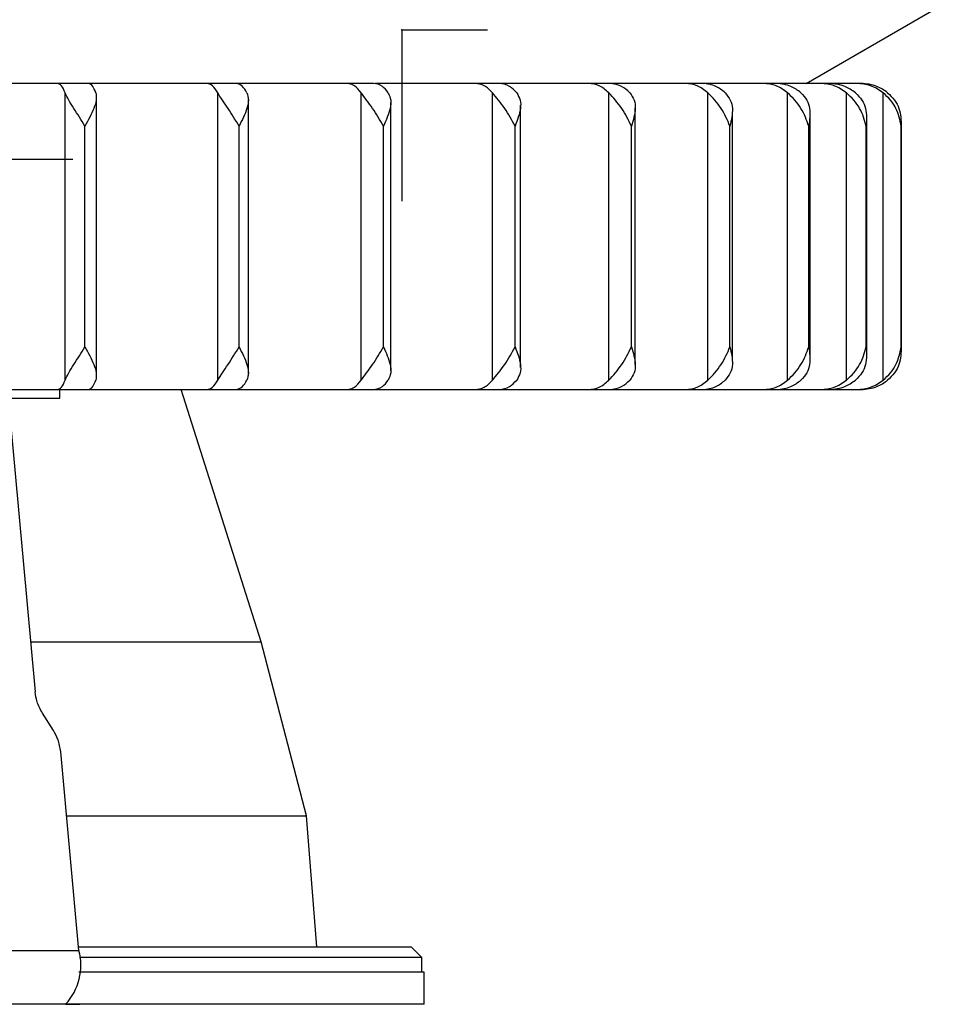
# Model space of a CAD drawing. Header units: millimetres. Extents: x -343 to -91, y -37 to 197.
# Tile 4 of 8: x -276 to -233, y -37 to 10. Entities that reach past the tile are written whole.
import ezdxf

# ---------------------------------------------------------------- set-up
doc = ezdxf.new("R2010")
doc.units = ezdxf.units.MM
doc.header["$PDSIZE"] = -1

msp = doc.modelspace()

# ---------------------------------------------------------------- linework, layer by layer
at = {"color": 7, "linetype": 'Continuous', "lineweight": 25}
for p, q in [((-238.857, 6.623), (-232.857, 10.087)), ((-259.115, 6.623), (-310.138, 6.623)), ((-243.711, 6.623), (-259.046, 6.623)), ((-236.285, 6.623), (-243.658, 6.623)), ((-273.574, -7.284), (-273.574, 6.18)), ((-266.418, -7.284), (-266.418, 6.18)), ((-259.699, -7.284), (-259.699, 6.18)), ((-253.552, -7.284), (-253.552, 6.18)), ((-248.104, -7.284), (-248.104, 6.18)), ((-243.465, -7.284), (-243.465, 6.18)), ((-239.73, -7.284), (-239.73, 6.18)), ((-236.975, -7.284), (-236.975, 6.18)), ((-235.255, -7.284), (-235.255, 6.18)), ((-272.104, -7.072), (-272.104, 5.968)), ((-264.986, -6.966), (-264.986, 5.862)), ((-258.318, -6.836), (-258.318, 5.733)), ((-252.235, -6.696), (-252.235, 5.593)), ((-246.863, -6.557), (-246.863, 5.454)), ((-242.31, -6.396), (-242.31, 5.292)), ((-238.669, -6.228), (-238.669, 5.124)), ((-272.643, -5.727), (-272.643, 4.623)), ((-265.424, -5.727), (-265.424, 4.623)), ((-258.662, -5.727), (-258.662, 4.623)), ((-252.494, -5.727), (-252.494, 4.623)), ((-247.046, -5.727), (-247.046, 4.623)), ((-242.429, -5.727), (-242.429, 4.623)), ((-238.737, -5.727), (-238.737, 4.623)), ((-236.044, -5.727), (-236.044, 4.623)), ((-236.014, -6.058), (-236.014, 4.954)), ((-234.406, -5.727), (-234.406, 4.623)), ((-234.399, -5.89), (-234.399, 4.786)), ((-278.154, -7.727), (-236.285, -7.727)), ((-273.82, -8.127), (-273.82, -7.727)), ((-264.383, -19.548), (-268.131, -7.727)), ((-279.32, -8.127), (-273.82, -8.127)), ((-276.116, -9.445), (-274.975, -21.891)), ((-275.19, -19.548), (-264.383, -19.548)), ((-262.268, -27.693), (-264.383, -19.548)), ((-274.122, -23.695), (-274.632, -22.891)), ((-272.925, -34.009), (-273.779, -24.695)), ((-273.504, -27.693), (-262.268, -27.693)), ((-261.775, -33.827), (-262.268, -27.693)), ((-280.443, -34.009), (-272.925, -34.009)), ((-272.942, -33.827), (-257.357, -33.827)), ((-256.857, -34.327), (-257.357, -33.827)), ((-256.857, -34.327), (-272.905, -34.327)), ((-256.857, -35.027), (-256.857, -34.327)), ((-256.757, -35.027), (-272.924, -35.027)), ((-256.757, -36.527), (-256.757, -35.027)), ((-256.757, -36.527), (-318.957, -36.527))]:
    msp.add_line(p, q, dxfattribs=at)
at = {"color": 7, "linetype": 'Continuous'}
for p, q in [((-257.805, 9.123), (-253.792, 9.123)), ((-257.805, 9.123), (-257.805, 1.097)), ((-276.57, 3.073), (-273.21, 3.073))]:
    msp.add_line(p, q, dxfattribs=at)
at = {"color": 7, "linetype": 'Continuous', "lineweight": 25}
msp.add_arc((-275.507, -34.703), 2.673, 317.0704, 15.0449, dxfattribs=at)
for points, knots in [([(-273.574, 6.18), (-273.628, 6.308), (-273.735, 6.563), (-273.863, 6.603), (-273.928, 6.623)], [0, 0, 0, 0, 0.5, 1, 1, 1, 1]), ([(-272.135, 6.18), (-272.181, 6.293), (-272.287, 6.552), (-272.416, 6.598), (-272.489, 6.623)], [0, 0, 0, 0, 0.4383299, 1, 1, 1, 1]), ([(-266.418, 6.18), (-266.497, 6.308), (-266.655, 6.563), (-266.845, 6.603), (-266.94, 6.623)], [0, 0, 0, 0, 0.5, 1, 1, 1, 1]), ([(-265.054, 6.18), (-265.122, 6.293), (-265.279, 6.552), (-265.469, 6.598), (-265.575, 6.623)], [0, 0, 0, 0, 0.43833, 1, 1, 1, 1]), ([(-259.699, 6.18), (-259.801, 6.308), (-260.007, 6.563), (-260.254, 6.603), (-260.377, 6.623)], [0, 0, 0, 0, 0.5, 1, 1, 1, 1]), ([(-258.437, 6.18), (-258.526, 6.293), (-258.729, 6.552), (-258.977, 6.598), (-259.115, 6.623)], [0, 0, 0, 0, 0.43833, 1, 1, 1, 1]), ([(-253.552, 6.18), (-253.677, 6.308), (-253.926, 6.563), (-254.225, 6.603), (-254.374, 6.623)], [0, 0, 0, 0, 0.5, 1, 1, 1, 1]), ([(-252.419, 6.18), (-252.527, 6.293), (-252.773, 6.552), (-253.073, 6.598), (-253.241, 6.623)], [0, 0, 0, 0, 0.4383299, 1, 1, 1, 1]), ([(-248.104, 6.18), (-248.248, 6.308), (-248.536, 6.563), (-248.881, 6.603), (-249.053, 6.623)], [0, 0, 0, 0, 0.5, 1, 1, 1, 1]), ([(-247.122, 6.18), (-247.247, 6.293), (-247.531, 6.552), (-247.877, 6.598), (-248.071, 6.623)], [0, 0, 0, 0, 0.43833, 1, 1, 1, 1]), ([(-243.465, 6.18), (-243.626, 6.308), (-243.946, 6.563), (-244.33, 6.603), (-244.522, 6.623)], [0, 0, 0, 0, 0.5, 1, 1, 1, 1]), ([(-242.655, 6.18), (-242.793, 6.293), (-243.11, 6.552), (-243.495, 6.598), (-243.711, 6.623)], [0, 0, 0, 0, 0.43833, 1, 1, 1, 1]), ([(-239.73, 6.18), (-239.903, 6.308), (-240.25, 6.563), (-240.665, 6.603), (-240.872, 6.623)], [0, 0, 0, 0, 0.5000001, 1, 1, 1, 1]), ([(-239.107, 6.18), (-239.257, 6.293), (-239.6, 6.552), (-240.016, 6.598), (-240.249, 6.623)], [0, 0, 0, 0, 0.43833, 1, 1, 1, 1]), ([(-236.975, 6.18), (-237.158, 6.308), (-237.523, 6.563), (-237.961, 6.603), (-238.18, 6.623)], [0, 0, 0, 0, 0.5, 1, 1, 1, 1]), ([(-236.552, 6.18), (-236.711, 6.293), (-237.072, 6.552), (-237.511, 6.598), (-237.757, 6.623)], [0, 0, 0, 0, 0.4383299, 1, 1, 1, 1]), ([(-235.255, 6.18), (-235.444, 6.308), (-235.82, 6.563), (-236.272, 6.603), (-236.498, 6.623)], [0, 0, 0, 0, 0.5, 1, 1, 1, 1]), ([(-235.042, 6.18), (-235.205, 6.293), (-235.578, 6.552), (-236.031, 6.598), (-236.285, 6.623)], [0, 0, 0, 0, 0.43833, 1, 1, 1, 1]), ([(-272.643, 4.623), (-272.816, 4.901), (-273.076, 5.318), (-273.42, 5.845), (-273.523, 6.068), (-273.574, 6.18)], [0, 0, 0, 0, 0.498883, 0.749389, 1, 1, 1, 1]), ([(-272.135, 6.18), (-272.119, 6.068), (-272.088, 5.845), (-272.257, 5.318), (-272.489, 4.901), (-272.643, 4.623)], [0, 0, 0, 0, 0.2508614, 0.5013074, 1, 1, 1, 1]), ([(-265.424, 4.623), (-265.593, 4.901), (-265.846, 5.318), (-266.219, 5.845), (-266.352, 6.068), (-266.418, 6.18)], [0, 0, 0, 0, 0.498883, 0.749389, 1, 1, 1, 1]), ([(-265.054, 6.18), (-265.021, 6.068), (-264.956, 5.845), (-265.07, 5.318), (-265.283, 4.901), (-265.424, 4.623)], [0, 0, 0, 0, 0.250861, 0.501307, 1, 1, 1, 1]), ([(-258.662, 4.623), (-258.823, 4.901), (-259.065, 5.318), (-259.458, 5.845), (-259.618, 6.068), (-259.699, 6.18)], [0, 0, 0, 0, 0.498883, 0.749389, 1, 1, 1, 1]), ([(-258.437, 6.18), (-258.388, 6.068), (-258.29, 5.845), (-258.348, 5.318), (-258.536, 4.901), (-258.662, 4.623)], [0, 0, 0, 0, 0.250861, 0.501307, 1, 1, 1, 1]), ([(-252.494, 4.623), (-252.645, 4.901), (-252.87, 5.318), (-253.276, 5.845), (-253.46, 6.068), (-253.552, 6.18)], [0, 0, 0, 0, 0.498883, 0.749389, 1, 1, 1, 1]), ([(-252.419, 6.18), (-252.355, 6.068), (-252.226, 5.845), (-252.226, 5.318), (-252.387, 4.901), (-252.494, 4.623)], [0, 0, 0, 0, 0.250861, 0.501307, 1, 1, 1, 1]), ([(-247.046, 4.623), (-247.183, 4.901), (-247.388, 5.318), (-247.798, 5.845), (-248.002, 6.068), (-248.104, 6.18)], [0, 0, 0, 0, 0.498883, 0.749389, 1, 1, 1, 1]), ([(-247.122, 6.18), (-247.044, 6.068), (-246.888, 5.845), (-246.829, 5.318), (-246.959, 4.901), (-247.046, 4.623)], [0, 0, 0, 0, 0.250861, 0.501307, 1, 1, 1, 1]), ([(-242.429, 4.623), (-242.549, 4.901), (-242.729, 5.318), (-243.135, 5.845), (-243.355, 6.068), (-243.465, 6.18)], [0, 0, 0, 0, 0.498883, 0.749389, 1, 1, 1, 1]), ([(-242.655, 6.18), (-242.564, 6.068), (-242.384, 5.845), (-242.267, 5.318), (-242.364, 4.901), (-242.429, 4.623)], [0, 0, 0, 0, 0.250861, 0.501307, 1, 1, 1, 1]), ([(-238.737, 4.623), (-238.837, 4.901), (-238.988, 5.318), (-239.382, 5.845), (-239.614, 6.068), (-239.73, 6.18)], [0, 0, 0, 0, 0.4988829, 0.7493889, 1, 1, 1, 1]), ([(-239.107, 6.18), (-239.006, 6.068), (-238.805, 5.845), (-238.634, 5.318), (-238.696, 4.901), (-238.737, 4.623)], [0, 0, 0, 0, 0.2508613, 0.5013074, 1, 1, 1, 1]), ([(-236.044, 4.623), (-236.124, 4.901), (-236.243, 5.318), (-236.616, 5.845), (-236.855, 6.068), (-236.975, 6.18)], [0, 0, 0, 0, 0.498883, 0.749389, 1, 1, 1, 1]), ([(-236.552, 6.18), (-236.443, 6.068), (-236.225, 5.845), (-236.003, 5.318), (-236.028, 4.901), (-236.044, 4.623)], [0, 0, 0, 0, 0.2508614, 0.5013074, 1, 1, 1, 1]), ([(-234.406, 4.623), (-234.463, 4.901), (-234.548, 5.318), (-234.894, 5.845), (-235.135, 6.068), (-235.255, 6.18)], [0, 0, 0, 0, 0.498883, 0.749389, 1, 1, 1, 1]), ([(-235.042, 6.18), (-234.927, 6.068), (-234.696, 5.845), (-234.427, 5.318), (-234.415, 4.901), (-234.406, 4.623)], [0, 0, 0, 0, 0.250861, 0.501307, 1, 1, 1, 1]), ([(-273.574, -7.284), (-273.523, -7.172), (-273.42, -6.949), (-273.075, -6.422), (-272.816, -6.005), (-272.643, -5.727)], [0, 0, 0, 0, 0.2508614, 0.5013074, 1, 1, 1, 1]), ([(-272.643, -5.727), (-272.489, -6.005), (-272.257, -6.422), (-272.088, -6.949), (-272.119, -7.172), (-272.135, -7.284)], [0, 0, 0, 0, 0.498883, 0.749389, 1, 1, 1, 1]), ([(-266.418, -7.284), (-266.352, -7.172), (-266.219, -6.949), (-265.846, -6.422), (-265.593, -6.005), (-265.424, -5.727)], [0, 0, 0, 0, 0.250861, 0.501307, 1, 1, 1, 1]), ([(-265.424, -5.727), (-265.283, -6.005), (-265.07, -6.422), (-264.956, -6.949), (-265.021, -7.172), (-265.054, -7.284)], [0, 0, 0, 0, 0.4988829, 0.7493889, 1, 1, 1, 1]), ([(-259.699, -7.284), (-259.618, -7.172), (-259.458, -6.949), (-259.065, -6.422), (-258.823, -6.005), (-258.662, -5.727)], [0, 0, 0, 0, 0.2508611, 0.5013073, 1, 1, 1, 1]), ([(-258.662, -5.727), (-258.536, -6.005), (-258.348, -6.422), (-258.29, -6.949), (-258.388, -7.172), (-258.437, -7.284)], [0, 0, 0, 0, 0.498883, 0.749389, 1, 1, 1, 1]), ([(-253.552, -7.284), (-253.46, -7.172), (-253.276, -6.949), (-252.87, -6.422), (-252.645, -6.005), (-252.494, -5.727)], [0, 0, 0, 0, 0.250861, 0.501307, 1, 1, 1, 1]), ([(-252.494, -5.727), (-252.387, -6.005), (-252.225, -6.422), (-252.226, -6.949), (-252.355, -7.172), (-252.419, -7.284)], [0, 0, 0, 0, 0.498883, 0.749389, 1, 1, 1, 1]), ([(-248.104, -7.284), (-248.002, -7.172), (-247.797, -6.949), (-247.387, -6.422), (-247.183, -6.005), (-247.046, -5.727)], [0, 0, 0, 0, 0.250861, 0.501307, 1, 1, 1, 1]), ([(-247.046, -5.727), (-246.959, -6.005), (-246.829, -6.422), (-246.888, -6.949), (-247.044, -7.172), (-247.122, -7.284)], [0, 0, 0, 0, 0.498883, 0.749389, 1, 1, 1, 1]), ([(-243.465, -7.284), (-243.355, -7.172), (-243.134, -6.949), (-242.729, -6.422), (-242.549, -6.005), (-242.429, -5.727)], [0, 0, 0, 0, 0.2508611, 0.5013073, 1, 1, 1, 1]), ([(-242.429, -5.727), (-242.364, -6.005), (-242.267, -6.422), (-242.384, -6.949), (-242.564, -7.172), (-242.655, -7.284)], [0, 0, 0, 0, 0.4988829, 0.7493889, 1, 1, 1, 1]), ([(-239.73, -7.284), (-239.614, -7.172), (-239.382, -6.949), (-238.988, -6.422), (-238.837, -6.005), (-238.737, -5.727)], [0, 0, 0, 0, 0.250861, 0.501307, 1, 1, 1, 1]), ([(-238.737, -5.727), (-238.696, -6.005), (-238.634, -6.422), (-238.805, -6.949), (-239.007, -7.172), (-239.107, -7.284)], [0, 0, 0, 0, 0.498883, 0.749389, 1, 1, 1, 1]), ([(-236.975, -7.284), (-236.855, -7.172), (-236.616, -6.949), (-236.243, -6.422), (-236.124, -6.005), (-236.044, -5.727)], [0, 0, 0, 0, 0.2508614, 0.5013074, 1, 1, 1, 1]), ([(-236.044, -5.727), (-236.028, -6.005), (-236.003, -6.422), (-236.225, -6.949), (-236.443, -7.172), (-236.552, -7.284)], [0, 0, 0, 0, 0.498883, 0.749389, 1, 1, 1, 1]), ([(-235.255, -7.284), (-235.135, -7.172), (-234.893, -6.949), (-234.548, -6.422), (-234.463, -6.005), (-234.406, -5.727)], [0, 0, 0, 0, 0.2508614, 0.5013074, 1, 1, 1, 1]), ([(-234.406, -5.727), (-234.415, -6.005), (-234.427, -6.422), (-234.696, -6.949), (-234.927, -7.172), (-235.042, -7.284)], [0, 0, 0, 0, 0.498883, 0.749389, 1, 1, 1, 1]), ([(-273.928, -7.727), (-273.864, -7.707), (-273.735, -7.667), (-273.628, -7.412), (-273.574, -7.284)], [0, 0, 0, 0, 0.49896, 1, 1, 1, 1]), ([(-272.489, -7.727), (-272.416, -7.701), (-272.287, -7.656), (-272.181, -7.397), (-272.135, -7.284)], [0, 0, 0, 0, 0.56167, 1, 1, 1, 1]), ([(-266.94, -7.727), (-266.845, -7.707), (-266.655, -7.667), (-266.497, -7.412), (-266.418, -7.284)], [0, 0, 0, 0, 0.49896, 1, 1, 1, 1]), ([(-265.575, -7.727), (-265.469, -7.701), (-265.279, -7.656), (-265.122, -7.397), (-265.054, -7.284)], [0, 0, 0, 0, 0.56167, 1, 1, 1, 1]), ([(-260.377, -7.727), (-260.254, -7.707), (-260.007, -7.667), (-259.802, -7.412), (-259.699, -7.284)], [0, 0, 0, 0, 0.49896, 1, 1, 1, 1]), ([(-259.115, -7.727), (-258.977, -7.701), (-258.729, -7.656), (-258.526, -7.397), (-258.437, -7.284)], [0, 0, 0, 0, 0.56167, 1, 1, 1, 1]), ([(-254.374, -7.727), (-254.225, -7.707), (-253.926, -7.667), (-253.677, -7.412), (-253.552, -7.284)], [0, 0, 0, 0, 0.49896, 1, 1, 1, 1]), ([(-253.241, -7.727), (-253.073, -7.701), (-252.773, -7.656), (-252.527, -7.397), (-252.419, -7.284)], [0, 0, 0, 0, 0.56167, 1, 1, 1, 1]), ([(-249.053, -7.727), (-248.881, -7.707), (-248.536, -7.667), (-248.248, -7.412), (-248.104, -7.284)], [0, 0, 0, 0, 0.49896, 1, 1, 1, 1]), ([(-248.071, -7.727), (-247.877, -7.701), (-247.531, -7.656), (-247.247, -7.397), (-247.122, -7.284)], [0, 0, 0, 0, 0.56167, 1, 1, 1, 1]), ([(-244.522, -7.727), (-244.33, -7.707), (-243.946, -7.667), (-243.626, -7.412), (-243.465, -7.284)], [0, 0, 0, 0, 0.49896, 1, 1, 1, 1]), ([(-243.711, -7.727), (-243.495, -7.701), (-243.11, -7.656), (-242.793, -7.397), (-242.655, -7.284)], [0, 0, 0, 0, 0.56167, 1, 1, 1, 1]), ([(-240.872, -7.727), (-240.665, -7.707), (-240.25, -7.667), (-239.904, -7.412), (-239.73, -7.284)], [0, 0, 0, 0, 0.49896, 1, 1, 1, 1]), ([(-240.249, -7.727), (-240.016, -7.701), (-239.6, -7.656), (-239.257, -7.397), (-239.107, -7.284)], [0, 0, 0, 0, 0.56167, 1, 1, 1, 1]), ([(-238.18, -7.727), (-237.961, -7.707), (-237.523, -7.667), (-237.158, -7.412), (-236.975, -7.284)], [0, 0, 0, 0, 0.49896, 1, 1, 1, 1]), ([(-237.757, -7.727), (-237.511, -7.701), (-237.072, -7.656), (-236.711, -7.397), (-236.552, -7.284)], [0, 0, 0, 0, 0.56167, 1, 1, 1, 1]), ([(-236.498, -7.727), (-236.273, -7.707), (-235.821, -7.667), (-235.444, -7.412), (-235.255, -7.284)], [0, 0, 0, 0, 0.49896, 1, 1, 1, 1]), ([(-236.285, -7.727), (-236.031, -7.701), (-235.578, -7.656), (-235.205, -7.397), (-235.042, -7.284)], [0, 0, 0, 0, 0.56167, 1, 1, 1, 1]), ([(-274.632, -22.891), (-274.729, -22.713), (-274.902, -22.395), (-274.953, -22.045), (-274.975, -21.891)], [0, 0, 0, 0, 0.558986, 1, 1, 1, 1]), ([(-273.779, -24.695), (-273.811, -24.498), (-273.867, -24.148), (-274.044, -23.833), (-274.122, -23.695)], [0, 0, 0, 0, 0.561132, 1, 1, 1, 1]), ([(-273.549, -36.524), (-273.424, -36.525), (-273.201, -36.527), (-272.979, -36.527), (-272.882, -36.527)], [0, 0, 0, 0, 0.56, 1, 1, 1, 1])]:
    msp.add_open_spline(points, degree=3, knots=knots, dxfattribs=at)
at = {"color": 7, "linetype": 'Continuous'}
msp.add_point((-257.805, 9.123), dxfattribs=at)

doc.saveas('drawing.dxf')
